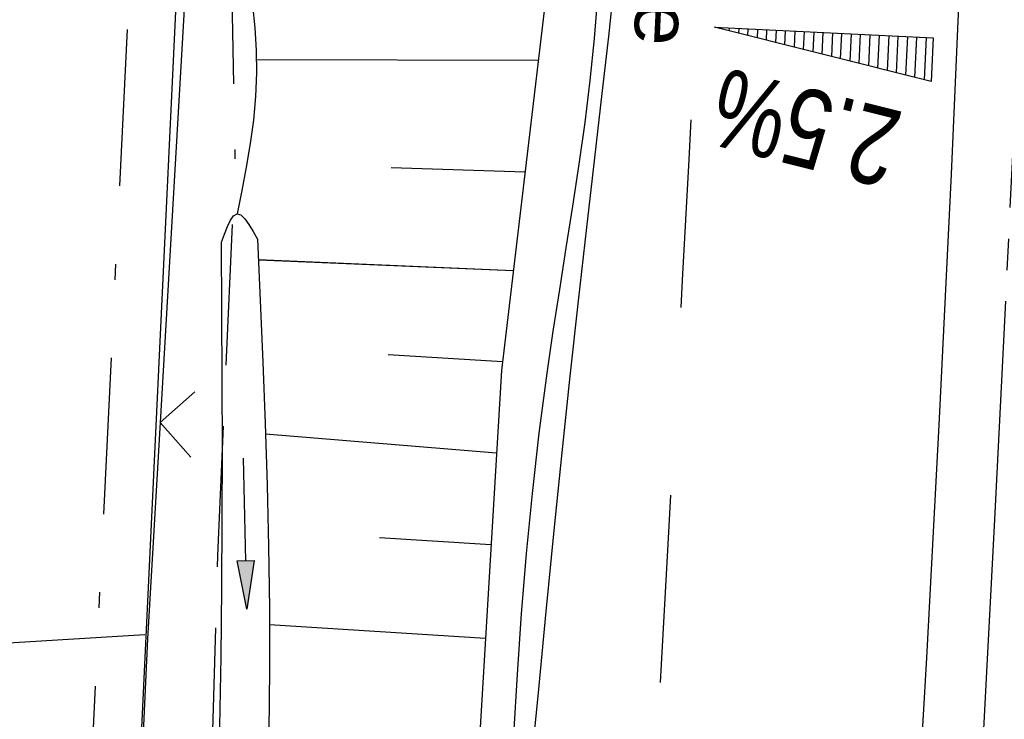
# Model space of a CAD drawing. Extents: x 510932 to 511602, y 463659 to 464636.
# Tile 70 of 81: x 511310 to 511341, y 464548 to 464570. Entities that reach past the tile are written whole.
import ezdxf

# ---------------------------------------------------------------- set-up
doc = ezdxf.new("R2010")
doc.units = 0
doc.header["$LTSCALE"] = 10
doc.header["$MEASUREMENT"] = 0
for name, pattern in [('ACAD_ISO16W100', [73, 15, -6.5, 15, -6.5, 15, -7, 1, -7]), ('ACHSE', [5.5, 4, -0.5, 0.5, -0.5]), ('AUSGEZOGEN', [0]), ('LT00', [0]), ('LT02', [0.4, 0.2, -0.2]), ('LT08', [0.42, 0.2, -0.1, 0.02, -0.1])]:
    doc.linetypes.add(name, pattern=pattern)
doc.layers.get('0').update_dxf_attribs({"linetype": 'LT00'})
for name, color, linetype in [('--EK_FBR', 1, 'LT00'), ('--EL_DFK_AB_L', 21, 'LT00'), ('-AX-093', 35, 'ACHSE'), ('-QUE-20W', 11, 'LT00'), ('BAB-KABEL', 220, 'ACAD_ISO16W100'), ('DFK_AB_L', 21, 'LT00'), ('DFK_TOPO-ANL', 252, 'LT00'), ('GEMEINDEGRENZE', 3, 'LT08'), ('PFEIL', 140, 'AUSGEZOGEN'), ('RINNE_TEXT', 11, 'Continuous'), ('V103_AFBR_BAB', 250, 'LT00'), ('V103_BOESCH', 250, 'LT00'), ('V103_BOSCHUNG', 250, 'LT00'), ('V103_GRABEN', 250, 'LT00'), ('V103_LD_MARK', 250, 'LT00'), ('V103_LG_MARK', 250, 'LT02'), ('V103_ZAUN', 40, 'LT00'), ('V104_AFBR_BAB', 250, 'LT00'), ('V104_BOESCH', 250, 'LT00'), ('V104_BOSCHUNG', 250, 'LT00'), ('V104_GRABEN', 250, 'LT00'), ('V104_LD_MARK', 250, 'LT00'), ('V104_LG_MARK', 250, 'LT02'), ('V104_ZAUN', 40, 'LT00')]:
    doc.layers.add(name, color=color, linetype=linetype)
doc.styles.add('Arial', font='ARIAL.TTF')
doc.styles.add('Beschrift', font='ARIAL.TTF')

# ---------------------------------------------------------------- blocks, each defined once
blk = doc.blocks.new('Pfreil3')
at = {"layer": 'PFEIL'}
blk.add_hatch(color=256, dxfattribs=at).paths.add_polyline_path([(-1.549, 0.273), (-1.549, -0.273), (0, 0)])
for p, q in [((-1.549, 0), (-4.831, 0)), ((-1.549, -0.273), (-1.549, 0.273)), ((-1.549, 0.273), (0, 0)), ((0, 0), (-1.549, -0.273))]:
    blk.add_line(p, q, dxfattribs=at)
blk = doc.blocks.new('SYMB0024')
at = {"color": 0, "linetype": 'ByBlock'}
for p, q in [((-0.5, 0.5), (0, 0)), ((0, 0), (0.5, 0.5))]:
    blk.add_line(p, q, dxfattribs=at)

msp = doc.modelspace()

# ---------------------------------------------------------------- linework, layer by layer
at = {"layer": '--EK_FBR'}
for points in [[(511341.404, 464605.024), (511341.236, 464601.644), (511341.074, 464598.094), (511340.964, 464595.482), (511340.858, 464592.869), (511340.756, 464590.256), (511340.653, 464587.643), (511340.561, 464585.36), (511340.467, 464583.077), (511340.373, 464580.794), (511340.211, 464576.888), (511340.047, 464572.981), (511339.879, 464569.075), (511339.705, 464565.169), (511339.522, 464561.264), (511339.329, 464557.359), (511339.128, 464553.537), (511338.918, 464549.716), (511338.7, 464545.895)], [(511341.404, 464605.024), (511341.236, 464601.644), (511341.074, 464598.094), (511340.964, 464595.481), (511340.858, 464592.869), (511340.756, 464590.256), (511340.653, 464587.643), (511340.561, 464585.36), (511340.467, 464583.077), (511340.373, 464580.794), (511340.211, 464576.888), (511340.047, 464572.981), (511339.879, 464569.075), (511339.705, 464565.169), (511339.522, 464561.264), (511339.329, 464557.359), (511339.128, 464553.537), (511338.918, 464549.716), (511338.7, 464545.895)], [(511328.484, 464573.092), (511328.46, 464572.186), (511328.401, 464570.84), (511328.3, 464569.498), (511328.164, 464568.158), (511327.999, 464566.82), (511327.812, 464565.484), (511327.61, 464564.149), (511327.399, 464562.814), (511327.187, 464561.48), (511326.98, 464560.145), (511326.784, 464558.809), (511326.533, 464556.89), (511326.317, 464554.968), (511326.131, 464553.043), (511325.971, 464551.116), (511325.834, 464549.187), (511325.717, 464547.257), (511325.615, 464545.325), (511325.525, 464543.392), (511325.442, 464541.458), (511325.364, 464539.524), (511325.286, 464537.59), (511325.205, 464535.657)]]:
    msp.add_lwpolyline(points, dxfattribs=at)
at = {"layer": '--EL_DFK_AB_L'}
msp.add_line((511315.444, 464581.32), (511310.666, 464481.339), dxfattribs=at)
at = {"layer": '-AX-093', "ltscale": 0.2}
msp.add_lwpolyline([(511343.462, 464604.825), (511342.819, 464590.049), (511341.984, 464572.091), (511341.097, 464554.135), (511340.159, 464536.182), (511339.171, 464518.231), (511338.137, 464500.283), (511337.057, 464482.338), (511335.933, 464464.395), (511334.767, 464446.455), (511334.74, 464446.057), (511333.03, 464420.829), (511331.24, 464395.607), (511329.371, 464370.391), (511327.422, 464345.181), (511325.393, 464319.977), (511323.284, 464294.779)], dxfattribs=at)
at = {"layer": '-QUE-20W'}
for p, q in [((511332.32, 464569.85), (511332.319, 464569.814)), ((511332.616, 464569.741), (511332.62, 464569.836)), ((511332.92, 464569.822), (511332.912, 464569.666)), ((511333.209, 464569.592), (511333.219, 464569.807)), ((511333.519, 464569.793), (511333.506, 464569.517)), ((511333.803, 464569.443), (511333.819, 464569.779)), ((511334.118, 464569.764), (511334.1, 464569.369)), ((511334.396, 464569.294), (511334.418, 464569.75)), ((511334.718, 464569.735), (511334.693, 464569.221)), ((511334.99, 464569.146), (511335.018, 464569.721)), ((511335.317, 464569.707), (511335.287, 464569.071)), ((511335.584, 464568.997), (511335.617, 464569.692)), ((511335.917, 464569.678), (511335.88, 464568.922)), ((511336.177, 464568.849), (511336.216, 464569.664)), ((511336.516, 464569.649), (511336.474, 464568.774)), ((511336.77, 464568.7), (511336.816, 464569.635)), ((511337.115, 464569.621), (511337.067, 464568.626)), ((511337.364, 464568.551), (511337.415, 464569.606)), ((511337.714, 464569.592), (511337.661, 464568.477)), ((511337.958, 464568.402), (511338.014, 464569.577)), ((511338.314, 464569.562), (511338.255, 464568.329)), ((511338.551, 464568.254), (511338.613, 464569.548)), ((511338.913, 464569.534), (511338.848, 464568.18))]:
    msp.add_line(p, q, dxfattribs=at)
msp.add_lwpolyline([(511339.067, 464568.125), (511332.142, 464569.859), (511339.133, 464569.523), (511339.067, 464568.125)], dxfattribs=at)
at = {"layer": 'BAB-KABEL', "ltscale": 0.03, "flags": 128}
msp.add_lwpolyline([(511317.465, 464607.329), (511317.473, 464606.228), (511316.723, 464592.274), (511316.629, 464590.682), (511316.534, 464580.247), (511316.816, 464565.638), (511316.264, 464552.985), (511315.796, 464537.2), (511315.445, 464531.469), (511315.327, 464529.598), (511314.626, 464523.401), (511311.802, 464485.481), (511308.492, 464450.379), (511305.835, 464420.717), (511305.165, 464407.759), (511306.652, 464404.454), (511304.998, 464384.959), (511303.841, 464369.925), (511300.645, 464352.334), (511298.282, 464339.432), (511296.682, 464319.532), (511291.988, 464294.764), (511287.949, 464273.112), (511283.781, 464252.255), (511281.435, 464241.806), (511280.264, 464232.828), (511294.327, 464230.457), (511294.717, 464228.766), (511293.726, 464222.49), (511287.744, 464190.703), (511285.096, 464177.547), (511281.462, 464159.476), (511275.729, 464140.751), (511269.413, 464120.985), (511266.044, 464112.943), (511255.375, 464088.861), (511267.408, 464079.396), (511265.737, 464047.875), (511262.919, 464020.572), (511259.715, 463994.299), (511255.362, 463960.849), (511252.282, 463940.059), (511247.673, 463921.512), (511241.775, 463907.503), (511231.564, 463882.874), (511247.706, 463873.301), (511242.799, 463840.155), (511239.518, 463814.195), (511229.003, 463807.426), (511220.359, 463795.988), (511228.062, 463774.69), (511221.047, 463738.687), (511215.668, 463709.215), (511211.017, 463688.301)], dxfattribs=at)
at = {"layer": 'DFK_AB_L'}
msp.add_line((511315.444, 464581.32), (511310.666, 464481.339), dxfattribs=at)
at = {"layer": 'DFK_TOPO-ANL'}
msp.add_line((511278.46, 464548.259), (511313.94, 464550.46), dxfattribs=at)
at = {"layer": 'GEMEINDEGRENZE', "ltscale": 2.5, "flags": 128}
msp.add_lwpolyline([(510955.418, 463956.46), (510984.643, 463964.401), (511022.61, 463976.051), (511115.765, 464006.067), (511125.119, 464006.189), (511127.972, 464006.232), (511141.821, 464068.669), (511147.251, 464110.787), (511145.826, 464126.184), (511140.364, 464140.309), (511125.905, 464157.166), (511130.198, 464162.429), (511147.669, 464187.979), (511163.304, 464175.908), (511220.322, 464139.483), (511221.496, 464133.768), (511224.292, 464132.831), (511228.083, 464132.209), (511231.987, 464131.836), (511235.827, 464131.654), (511239.611, 464132.102), (511243.389, 464132.873), (511247.049, 464134.051), (511250.592, 464135.658), (511254.009, 464137.449), (511257.11, 464139.688), (511260.042, 464142.214), (511262.731, 464144.97), (511265.043, 464148.031), (511267.093, 464151.319), (511268.83, 464154.726), (511269.658, 464157.276), (511264.514, 464158.57), (511276.943, 464224.277), (511277.673, 464232.3), (511293.146, 464312.658), (511294.667, 464320.83), (511298.569, 464352.138), (511300.855, 464378.237), (511302.403, 464397.081), (511302.932, 464407.141), (511302.953, 464407.635), (511306.996, 464455.436), (511309.133, 464480.689), (511312.442, 464550.532), (511314.022, 464582.963), (511327.222, 464590.538), (511358.906, 464589.094), (511362.89, 464579.068), (511451.194, 464578.849), (511502.173, 464571.933), (511508.943, 464570.82), (511599.854, 464555.961)], dxfattribs=at)
at = {"layer": 'V103_AFBR_BAB', "color": 2}
msp.add_lwpolyline([(511341.404, 464605.024), (511341.236, 464601.644), (511341.074, 464598.094), (511340.964, 464595.482), (511340.858, 464592.869), (511340.756, 464590.256), (511340.653, 464587.643), (511340.561, 464585.36), (511340.467, 464583.077), (511340.373, 464580.794), (511340.211, 464576.888), (511340.047, 464572.981), (511339.879, 464569.075), (511339.705, 464565.169), (511339.522, 464561.264), (511339.329, 464557.359), (511339.128, 464553.537), (511338.918, 464549.716), (511338.7, 464545.895)], dxfattribs=at)
at = {"layer": 'V103_AFBR_BAB'}
msp.add_lwpolyline([(511328.484, 464573.092), (511328.46, 464572.186), (511328.401, 464570.84), (511328.3, 464569.498), (511328.164, 464568.158), (511327.999, 464566.82), (511327.812, 464565.484), (511327.61, 464564.149), (511327.399, 464562.814), (511327.187, 464561.48), (511326.98, 464560.145), (511326.784, 464558.809), (511326.533, 464556.89), (511326.317, 464554.968), (511326.131, 464553.043), (511325.971, 464551.116), (511325.834, 464549.187), (511325.717, 464547.257), (511325.615, 464545.325), (511325.525, 464543.392), (511325.442, 464541.458), (511325.364, 464539.524), (511325.286, 464537.59), (511325.205, 464535.657)], dxfattribs=at)
at = {"layer": 'V103_BOESCH'}
for points in [[(511326.796, 464579.335), (511326.496, 464578.796), (511326.308, 464578.415), (511326.166, 464578.032), (511326.093, 464577.645), (511326.101, 464577.277), (511326.17, 464576.906), (511326.279, 464576.53), (511326.406, 464576.152), (511326.532, 464575.771), (511326.635, 464575.388), (511326.7, 464575), (511326.733, 464574.611), (511326.743, 464574.221), (511326.742, 464573.831), (511326.874, 464571.832), (511325.334, 464558.895), (511324.993, 464553.189), (511324.654, 464547.483)], [(511317.377, 464570.567), (511317.449, 464569.843), (511317.495, 464569.121), (511317.508, 464568.399), (511317.477, 464567.646), (511317.407, 464566.895), (511317.304, 464566.144), (511317.178, 464565.395), (511317.035, 464564.647), (511316.885, 464563.899)]]:
    msp.add_lwpolyline(points, dxfattribs=at)
at = {"layer": 'V103_BOSCHUNG'}
for p, q in [((511317.505, 464568.831), (511326.515, 464568.812)), ((511321.807, 464565.377), (511326.089, 464565.238)), ((511325.713, 464562.075), (511317.573, 464562.424)), ((511325.366, 464559.166), (511321.719, 464559.399)), ((511325.176, 464556.251), (511317.797, 464556.856)), ((511325.001, 464553.324), (511321.442, 464553.55)), ((511324.823, 464550.329), (511317.924, 464550.768))]:
    msp.add_line(p, q, dxfattribs=at)
at = {"layer": 'V103_GRABEN'}
for points in [[(511316.392, 464562.989), (511316.483, 464563.253), (511316.576, 464563.496), (511316.672, 464563.699), (511316.775, 464563.84), (511316.885, 464563.899), (511317.005, 464563.862), (511317.133, 464563.742), (511317.267, 464563.56), (511317.404, 464563.337), (511317.544, 464563.093)], [(511314.965, 464519.421), (511314.973, 464519.546), (511315.157, 464522.661), (511315.336, 464525.776), (511315.511, 464528.892), (511315.659, 464531.554), (511315.803, 464534.217), (511315.939, 464536.879), (511316.063, 464539.542), (511316.173, 464542.206), (511316.265, 464544.87), (511316.335, 464547.534), (511316.375, 464549.741), (511316.4, 464551.949), (511316.413, 464554.156), (511316.417, 464556.364), (511316.413, 464558.572), (511316.404, 464560.781), (511316.392, 464562.989)], [(511317.544, 464563.093), (511317.63, 464561.127), (511317.711, 464559.162), (511317.785, 464557.196), (511317.847, 464555.231), (511317.894, 464553.266), (511317.92, 464551.302), (511317.924, 464549.337), (511317.9, 464547.374), (511317.85, 464545.523), (511317.776, 464543.673), (511317.681, 464541.823), (511317.569, 464539.973), (511317.443, 464538.124), (511317.308, 464536.275), (511317.166, 464534.426), (511317.021, 464532.576), (511316.876, 464530.727), (511316.736, 464528.878), (511316.543, 464526.167), (511316.364, 464523.456), (511316.195, 464520.744), (511316.119, 464519.466)]]:
    msp.add_lwpolyline(points, dxfattribs=at)
at = {"layer": 'V103_LD_MARK'}
msp.add_lwpolyline([(511329.085, 464573.137), (511329.033, 464572.316), (511328.919, 464571.108), (511328.753, 464569.565), (511328.546, 464567.741), (511328.309, 464565.691), (511328.052, 464563.466), (511327.785, 464561.121), (511327.52, 464558.709), (511327.264, 464556.269), (511327.013, 464553.777), (511326.759, 464551.198), (511326.496, 464548.492), (511326.216, 464545.623), (511325.912, 464542.552), (511325.578, 464539.243), (511325.205, 464535.657)], dxfattribs=at)
at = {"layer": 'V103_LG_MARK', "ltscale": 3, "flags": 128}
msp.add_lwpolyline([(511333.09, 464602.857), (511332.999, 464600.622), (511332.904, 464598.387), (511332.809, 464596.299), (511332.709, 464594.211), (511332.606, 464592.123), (511332.505, 464590.035), (511332.406, 464587.947), (511332.303, 464585.658), (511332.204, 464583.368), (511332.103, 464581.079), (511331.924, 464577.218), (511331.733, 464573.357), (511331.533, 464569.497), (511331.326, 464565.637), (511331.115, 464561.778), (511330.902, 464557.918), (511330.65, 464553.347), (511330.398, 464548.777), (511330.145, 464544.206), (511329.889, 464539.636), (511329.63, 464535.066), (511329.282, 464529.034), (511328.928, 464523.002), (511328.747, 464519.966)], dxfattribs=at)
at = {"layer": 'V103_ZAUN'}
msp.add_line((511315.301, 464572.203), (511314.427, 464557.229), dxfattribs=at)
msp.add_lwpolyline([(511314.427, 464557.229), (511314.024, 464550.319), (511313.648, 464542.249)], dxfattribs=at)
at = {"layer": 'V104_AFBR_BAB'}
for points in [[(511341.404, 464605.024), (511341.236, 464601.644), (511341.074, 464598.094), (511340.964, 464595.481), (511340.858, 464592.869), (511340.756, 464590.256), (511340.653, 464587.643), (511340.561, 464585.36), (511340.467, 464583.077), (511340.373, 464580.794), (511340.211, 464576.888), (511340.047, 464572.981), (511339.879, 464569.075), (511339.705, 464565.169), (511339.522, 464561.264), (511339.329, 464557.359), (511339.128, 464553.537), (511338.918, 464549.716), (511338.7, 464545.895)], [(511328.484, 464573.092), (511328.46, 464572.186), (511328.401, 464570.84), (511328.3, 464569.497), (511328.164, 464568.158), (511327.999, 464566.82), (511327.812, 464565.484), (511327.61, 464564.149), (511327.399, 464562.814), (511327.187, 464561.48), (511326.98, 464560.145), (511326.784, 464558.809), (511326.533, 464556.89), (511326.317, 464554.968), (511326.131, 464553.043), (511325.971, 464551.116), (511325.834, 464549.187), (511325.717, 464547.257), (511325.615, 464545.325), (511325.524, 464543.392), (511325.442, 464541.458), (511325.364, 464539.524), (511325.286, 464537.59), (511325.205, 464535.657)]]:
    msp.add_lwpolyline(points, dxfattribs=at)
at = {"layer": 'V104_BOESCH'}
for points in [[(511326.707, 464579.175), (511326.496, 464578.796), (511326.308, 464578.415), (511326.166, 464578.032), (511326.093, 464577.645), (511326.101, 464577.277), (511326.17, 464576.906), (511326.279, 464576.53), (511326.406, 464576.152), (511326.532, 464575.771), (511326.635, 464575.388), (511326.7, 464575), (511326.733, 464574.611), (511326.743, 464574.221), (511326.742, 464573.831), (511326.874, 464571.832), (511325.334, 464558.895), (511324.993, 464553.189), (511324.654, 464547.483)], [(511317.377, 464570.567), (511317.449, 464569.843), (511317.495, 464569.121), (511317.508, 464568.399), (511317.477, 464567.646), (511317.407, 464566.895), (511317.304, 464566.144), (511317.178, 464565.395), (511317.035, 464564.647), (511316.885, 464563.899)]]:
    msp.add_lwpolyline(points, dxfattribs=at)
at = {"layer": 'V104_BOSCHUNG'}
for p, q in [((511317.505, 464568.831), (511326.515, 464568.812)), ((511321.807, 464565.377), (511326.089, 464565.238)), ((511325.713, 464562.075), (511317.573, 464562.423)), ((511325.366, 464559.166), (511321.719, 464559.399)), ((511325.176, 464556.251), (511317.797, 464556.856)), ((511325.001, 464553.324), (511321.442, 464553.55)), ((511324.823, 464550.329), (511317.924, 464550.768))]:
    msp.add_line(p, q, dxfattribs=at)
at = {"layer": 'V104_GRABEN'}
for points in [[(511316.392, 464562.989), (511316.483, 464563.253), (511316.576, 464563.496), (511316.672, 464563.699), (511316.775, 464563.84), (511316.885, 464563.899), (511317.005, 464563.862), (511317.133, 464563.742), (511317.267, 464563.56), (511317.404, 464563.337), (511317.544, 464563.093)], [(511316.335, 464547.534), (511316.375, 464549.741), (511316.4, 464551.949), (511316.413, 464554.156), (511316.417, 464556.364), (511316.413, 464558.572), (511316.403, 464560.781), (511316.392, 464562.989)], [(511317.544, 464563.093), (511317.63, 464561.127), (511317.711, 464559.162), (511317.785, 464557.196), (511317.847, 464555.231), (511317.894, 464553.266), (511317.92, 464551.301), (511317.924, 464549.337), (511317.9, 464547.374)]]:
    msp.add_lwpolyline(points, dxfattribs=at)
at = {"layer": 'V104_LD_MARK'}
msp.add_lwpolyline([(511329.085, 464573.137), (511329.033, 464572.316), (511328.919, 464571.108), (511328.753, 464569.565), (511328.546, 464567.741), (511328.309, 464565.691), (511328.052, 464563.466), (511327.785, 464561.121), (511327.52, 464558.709), (511327.264, 464556.269), (511327.013, 464553.777), (511326.759, 464551.198), (511326.496, 464548.492), (511326.216, 464545.623), (511325.912, 464542.552), (511325.578, 464539.243), (511325.205, 464535.657)], dxfattribs=at)
at = {"layer": 'V104_LG_MARK', "ltscale": 3, "flags": 128}
msp.add_lwpolyline([(511333.09, 464602.857), (511332.999, 464600.622), (511332.904, 464598.387), (511332.809, 464596.299), (511332.709, 464594.211), (511332.606, 464592.123), (511332.505, 464590.035), (511332.406, 464587.947), (511332.303, 464585.658), (511332.204, 464583.368), (511332.103, 464581.079), (511331.924, 464577.218), (511331.733, 464573.357), (511331.533, 464569.497), (511331.326, 464565.637), (511331.115, 464561.778), (511330.902, 464557.918), (511330.65, 464553.347), (511330.398, 464548.777), (511330.144, 464544.206), (511329.889, 464539.636), (511329.63, 464535.066), (511329.282, 464529.034), (511328.928, 464523.002), (511328.568, 464516.971), (511328.203, 464510.94), (511327.867, 464505.443), (511327.529, 464499.946), (511327.19, 464494.45), (511326.85, 464488.953), (511326.528, 464483.725), (511326.205, 464478.497), (511325.88, 464473.269), (511325.552, 464468.041), (511325.219, 464462.814), (511324.902, 464457.915), (511324.581, 464453.017), (511324.257, 464448.119), (511323.93, 464443.221), (511323.603, 464438.323), (511323.267, 464433.298), (511322.929, 464428.274), (511322.588, 464423.249), (511322.242, 464418.226), (511321.89, 464413.202), (511321.562, 464408.617), (511321.229, 464404.033), (511320.891, 464399.449), (511320.551, 464394.865), (511320.209, 464390.281), (511319.86, 464385.613), (511319.51, 464380.946), (511319.157, 464376.279), (511318.8, 464371.612), (511318.439, 464366.945), (511318.085, 464362.441), (511317.728, 464357.938), (511317.367, 464353.435), (511317.004, 464348.933), (511316.64, 464344.43), (511316.228, 464339.334), (511315.815, 464334.237), (511315.4, 464329.141), (511314.983, 464324.045), (511314.562, 464318.949), (511313.941, 464311.517), (511313.311, 464304.086), (511312.671, 464296.655), (511312.102, 464290.14), (511311.526, 464283.625), (511310.944, 464277.111), (511310.357, 464270.598), (511309.778, 464264.222), (511309.197, 464257.846), (511308.614, 464251.47), (511308.03, 464245.094), (511307.583, 464240.211), (511307.136, 464235.328), (511306.687, 464230.446), (511306.235, 464225.563), (511305.78, 464220.681), (511305.308, 464215.671), (511304.832, 464210.662), (511304.353, 464205.653), (511303.871, 464200.645), (511303.389, 464195.636), (511302.817, 464189.696), (511302.243, 464183.755), (511301.666, 464177.816), (511301.086, 464171.876), (511300.499, 464165.923), (511299.909, 464159.97), (511299.316, 464154.018), (511298.721, 464148.066), (511298.237, 464143.229), (511297.752, 464138.392), (511297.265, 464133.555), (511296.774, 464128.719), (511296.277, 464123.883), (511295.827, 464119.555), (511295.371, 464115.228), (511294.906, 464110.902), (511294.433, 464106.577), (511294.103, 464103.614), (511293.771, 464100.651), (511293.438, 464097.689), (511293.108, 464094.726), (511292.792, 464091.859), (511292.479, 464088.992), (511292.166, 464086.125), (511291.851, 464083.258), (511291.533, 464080.392), (511291.181, 464077.272), (511290.825, 464074.153), (511290.466, 464071.034), (511289.684, 464064.244), (511288.901, 464057.454), (511288.116, 464050.664), (511287.147, 464042.329), (511286.17, 464033.994), (511285.186, 464025.661), (511284.636, 464021.031), (511284.083, 464016.401), (511283.53, 464011.772)], dxfattribs=at)
at = {"layer": 'V104_ZAUN'}
msp.add_line((511315.301, 464572.203), (511314.427, 464557.229), dxfattribs=at)
msp.add_lwpolyline([(511314.427, 464557.229), (511314.024, 464550.319), (511313.648, 464542.249)], dxfattribs=at)

# ---------------------------------------------------------------- block references
at = {"layer": 'PFEIL', "rotation": 271.306119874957}
msp.add_blockref('Pfreil3', (511317.198, 464551.265), dxfattribs=at)
at = {"layer": 'V103_ZAUN', "xscale": 2.10000000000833, "yscale": 2.099999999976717, "zscale": 2.1, "rotation": 266.6620900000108}
msp.add_blockref('SYMB0024', (511314.427, 464557.229), dxfattribs=at)
at = {"layer": 'V104_ZAUN', "xscale": 2.10000000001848, "yscale": 2.099999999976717, "zscale": 2.1, "rotation": 266.6609400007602}
msp.add_blockref('SYMB0024', (511314.427, 464557.229), dxfattribs=at)

# ---------------------------------------------------------------- texts
at = {"layer": '-QUE-20W', "style": 'Beschrift', "width": 0.75}
msp.add_text('2.5%', height=2.5, rotation=165.9448, dxfattribs=at).set_placement((511338.242, 464567.135))
at = {"layer": 'RINNE_TEXT', "insert": (511329.883, 464587.901), "char_height": 1.8, "attachment_point": 7, "rotation": 267.3567, "style": 'Arial'}
msp.add_mtext('Gußasphaltrinne', dxfattribs=at)

doc.saveas('drawing.dxf')
